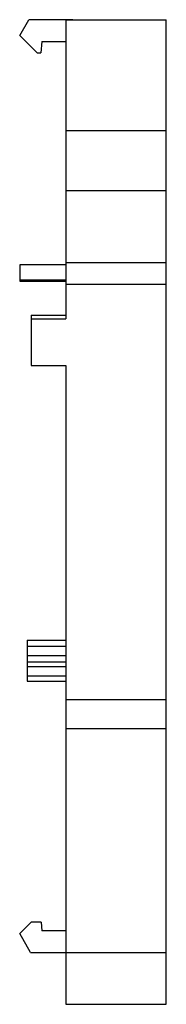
# Model space of a CAD drawing. Header units: millimetres. Extents: x 29.1 to 41.8, y 6.6 to 91.9.
import ezdxf

# ---------------------------------------------------------------- set-up
doc = ezdxf.new("R2010")
doc.units = ezdxf.units.MM
doc.header["$LTSCALE"] = 6.445145
doc.layers.get('0').update_dxf_attribs({"linetype": 'CONTINUOUS'})

msp = doc.modelspace()

# ---------------------------------------------------------------- linework, layer by layer
at = {"color": 7, "linetype": 'Continuous'}
for p, q in [((29.088, 90.541), (29.882, 91.916)), ((33.692, 91.916), (29.882, 91.916)), ((33.092, 91.896), (33.092, 65.996)), ((33.092, 91.896), (41.792, 91.896)), ((33.688, 91.896), (33.692, 91.916)), ((41.792, 6.596), (41.792, 91.896)), ((30.593, 89.036), (29.088, 90.541)), ((31.01, 90.036), (30.923, 89.036)), ((31.01, 90.036), (33.092, 90.036)), ((30.593, 89.036), (30.923, 89.036)), ((33.092, 82.311), (41.792, 82.311)), ((33.092, 77.111), (41.792, 77.111)), ((33.092, 70.889), (41.792, 70.889)), ((33.092, 70.667), (29.092, 70.667)), ((29.092, 70.666), (29.092, 69.251)), ((29.092, 69.369), (33.092, 69.369)), ((29.092, 69.261), (33.092, 69.261)), ((33.092, 69.251), (29.092, 69.251)), ((33.092, 68.996), (41.792, 68.996)), ((30.092, 66.301), (30.092, 61.956)), ((30.092, 66.301), (33.092, 66.301)), ((30.092, 65.996), (33.092, 65.996)), ((30.092, 61.956), (33.092, 61.956)), ((33.092, 61.956), (33.092, 6.596)), ((29.742, 38.144), (33.092, 38.144)), ((29.742, 38.144), (29.742, 34.607)), ((29.742, 37.642), (33.092, 37.642)), ((33.092, 36.781), (29.742, 36.781)), ((29.742, 36.279), (33.092, 36.279)), ((29.742, 35.862), (33.092, 35.862)), ((33.092, 35.024), (29.742, 35.024)), ((29.742, 34.607), (33.092, 34.607)), ((33.092, 32.996), (41.792, 32.996)), ((33.092, 30.496), (41.792, 30.496)), ((29.089, 12.728), (30.087, 13.726)), ((30.947, 13.726), (30.087, 13.726)), ((30.947, 13.726), (31.012, 12.976)), ((33.092, 12.976), (31.012, 12.976)), ((30.032, 11.096), (29.089, 12.728)), ((30.032, 11.096), (41.792, 11.096)), ((33.092, 6.596), (41.792, 6.596))]:
    msp.add_line(p, q, dxfattribs=at)

doc.saveas('drawing.dxf')
